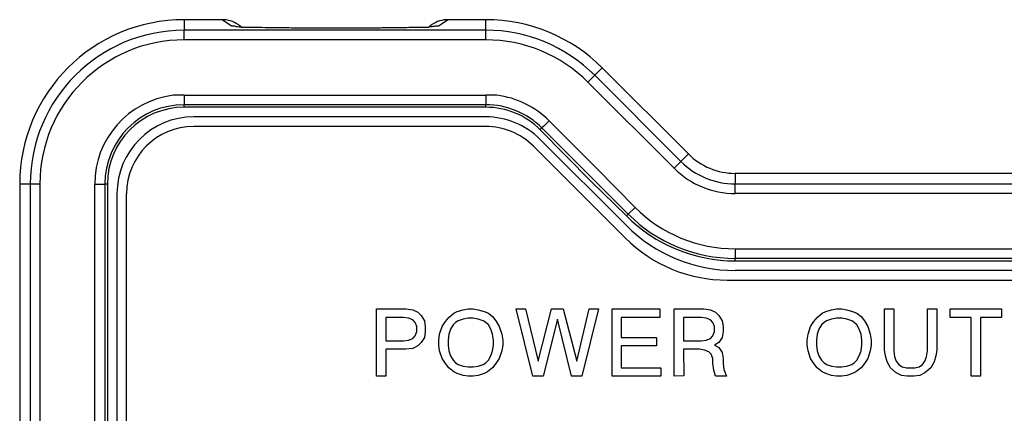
# Model space of a CAD drawing. Header units: millimetres. Extents: x -316 to -124, y 76 to 166.
# Tile 3 of 8: x -316 to -264, y 146 to 166. Entities that reach past the tile are written whole.
import ezdxf

# ---------------------------------------------------------------- set-up
doc = ezdxf.new("R2010")
doc.units = ezdxf.units.MM

# ---------------------------------------------------------------- blocks, each defined once
blk = doc.blocks.new('Isolierplatte__23', base_point=(-265.7, 151.221))
at = {"color": 7, "linetype": 'Continuous'}
blk.add_line((-265.7, 151.221), (-264.494, 151.221), dxfattribs=at)
blk = doc.blocks.new('Rueckplatte__34', base_point=(-310.5, 84.221))
at = {"color": 7, "linetype": 'Continuous'}
for p, q in [((-291.317, 161.221), (-306.5, 161.221)), ((-284.003, 155.564), (-288.488, 160.049)), ((-310.5, 157.221), (-310.5, 142.538)), ((-226.652, 153.221), (-278.346, 153.221))]:
    blk.add_line(p, q, dxfattribs=at)
for centre, radius, start, end in [((-306.5, 157.221), 4, 90, 180), ((-291.317, 157.221), 4, 45, 90), ((-278.346, 161.221), 8, 225, 270)]:
    blk.add_arc(centre, radius, start, end, dxfattribs=at)
blk = doc.blocks.new('Frontplatte__35', base_point=(-310.5, 84.221))
at = {"color": 7, "linetype": 'Continuous'}
for p, q in [((-291.317, 161.221), (-306.5, 161.221)), ((-284.003, 155.564), (-288.488, 160.049)), ((-310.5, 157.221), (-310.5, 142.538)), ((-226.652, 153.221), (-278.346, 153.221))]:
    blk.add_line(p, q, dxfattribs=at)
for centre, radius, start, end in [((-306.5, 157.221), 4, 90, 180), ((-291.317, 157.221), 4, 45, 90), ((-278.346, 161.221), 8, 225, 270)]:
    blk.add_arc(centre, radius, start, end, dxfattribs=at)
blk = doc.blocks.new('Verbindungsteil-L5_0007877-schwarz__36', base_point=(-315.559, 75.721))
at = {"color": 7, "linetype": 'Continuous'}
for p, q in [((-305.032, 166.279), (-307, 166.279)), ((-291.314, 166.279), (-293.281, 166.28)), ((-280.777, 159.287), (-285.262, 163.773)), ((-161.657, 158.279), (-278.343, 158.279)), ((-315.559, 157.721), (-315.559, 142.534))]:
    blk.add_line(p, q, dxfattribs=at)
at = {"color": 1, "linetype": 'Continuous'}
for p, q in [((-288.303, 160.731), (-288.02, 161.014)), ((-288.02, 161.014), (-285.552, 158.546)), ((-311.658, 142.534), (-311.658, 157.721)), ((-311.658, 157.721), (-311.258, 157.721))]:
    blk.add_line(p, q, dxfattribs=at)
at = {"color": 7, "linetype": 'Continuous'}
for centre, radius, start, end in [((-307, 157.721), 8.559, 90, 180), ((-305.033, 164.777), 1.503, 56.3003, 89.976), ((-305.033, 164.777), 1.503, 48.2814, 56.3003), ((-293.28, 164.776), 1.504, 123.7181, 131.7601), ((-293.28, 164.776), 1.504, 90.0754, 123.7181), ((-291.314, 157.721), 8.559, 45, 90), ((-278.343, 161.721), 3.441, 225, 270)]:
    blk.add_arc(centre, radius, start, end, dxfattribs=at)
at = {"color": 1, "linetype": 'Continuous'}
for centre, start, end in [((-307, 157.721), 97.0777, 180), ((-291.314, 157.721), 45, 82.9223)]:
    blk.add_arc(centre, 4.658, start, end, dxfattribs=at)
at = {"color": 7, "linetype": 'Continuous'}
for points, knots in [([(-304.313, 165.928), (-304.305, 165.927), (-304.29, 165.925), (-304.234, 165.915), (-304.147, 165.916), (-304.07, 165.904), (-304.033, 165.898)], [0, 0, 0, 0, 0.023202, 0.0464039, 0.1691536, 0.2814773, 0.2814773, 0.2814773, 0.2814773]), ([(-294.001, 165.928), (-294.045, 165.923), (-294.138, 165.913), (-294.231, 165.903), (-294.281, 165.898)], [0, 0, 0, 0, 0.1300308, 0.2814906, 0.2814906, 0.2814906, 0.2814906]), ([(-304.033, 165.898), (-303.922, 165.898), (-303.737, 165.898), (-303.326, 165.889), (-302.811, 165.879), (-302.207, 165.87), (-301.495, 165.863), (-300.708, 165.858), (-299.869, 165.855), (-299.07, 165.854), (-298.317, 165.855), (-297.597, 165.858), (-297.056, 165.861), (-296.416, 165.867), (-295.699, 165.875), (-295.024, 165.888), (-294.577, 165.898), (-294.392, 165.898), (-294.281, 165.898)], [0, 0, 0, 0, 0.331519, 0.556512, 1.234097, 1.875935, 2.369377, 3.370558, 4.236043, 4.885636, 5.768865, 6.495324, 7.044012, 7.393921, 8.413773, 9.196248, 9.419746, 9.752262, 9.752262, 9.752262, 9.752262])]:
    blk.add_open_spline(points, degree=3, knots=knots, dxfattribs=at)
blk = doc.blocks.new('Verbindungsteil__37', base_point=(-315.559, 75.721))
at = {"color": 7, "linetype": 'Continuous'}
for p, q in [((-305.032, 166.279), (-307, 166.279)), ((-291.314, 166.279), (-293.281, 166.28)), ((-280.777, 159.287), (-285.262, 163.773)), ((-161.657, 158.279), (-278.343, 158.279)), ((-315.559, 157.721), (-315.559, 142.534))]:
    blk.add_line(p, q, dxfattribs=at)
at = {"color": 1, "linetype": 'Continuous'}
for p, q in [((-288.303, 160.731), (-288.02, 161.014)), ((-288.02, 161.014), (-285.552, 158.546)), ((-311.658, 142.534), (-311.658, 157.721)), ((-311.658, 157.721), (-311.258, 157.721))]:
    blk.add_line(p, q, dxfattribs=at)
at = {"color": 7, "linetype": 'Continuous'}
for centre, radius, start, end in [((-307, 157.721), 8.559, 90, 180), ((-305.033, 164.777), 1.503, 56.3003, 89.976), ((-305.033, 164.777), 1.503, 48.2814, 56.3003), ((-293.28, 164.776), 1.504, 123.7181, 131.7601), ((-293.28, 164.776), 1.504, 90.0754, 123.7181), ((-291.314, 157.721), 8.559, 45, 90), ((-278.343, 161.721), 3.441, 225, 270)]:
    blk.add_arc(centre, radius, start, end, dxfattribs=at)
at = {"color": 1, "linetype": 'Continuous'}
for centre, start, end in [((-307, 157.721), 97.0777, 180), ((-291.314, 157.721), 45, 82.9223)]:
    blk.add_arc(centre, 4.658, start, end, dxfattribs=at)
at = {"color": 7, "linetype": 'Continuous'}
for points, knots in [([(-304.313, 165.928), (-304.305, 165.927), (-304.29, 165.925), (-304.234, 165.915), (-304.147, 165.916), (-304.07, 165.904), (-304.033, 165.898)], [0, 0, 0, 0, 0.023202, 0.0464039, 0.1691536, 0.2814773, 0.2814773, 0.2814773, 0.2814773]), ([(-294.001, 165.928), (-294.045, 165.923), (-294.138, 165.913), (-294.231, 165.903), (-294.281, 165.898)], [0, 0, 0, 0, 0.1300308, 0.2814906, 0.2814906, 0.2814906, 0.2814906]), ([(-304.033, 165.898), (-303.922, 165.898), (-303.737, 165.898), (-303.326, 165.889), (-302.811, 165.879), (-302.207, 165.87), (-301.495, 165.863), (-300.708, 165.858), (-299.869, 165.855), (-299.07, 165.854), (-298.317, 165.855), (-297.597, 165.858), (-297.056, 165.861), (-296.416, 165.867), (-295.699, 165.875), (-295.024, 165.888), (-294.577, 165.898), (-294.392, 165.898), (-294.281, 165.898)], [0, 0, 0, 0, 0.331519, 0.556512, 1.234097, 1.875935, 2.369377, 3.370558, 4.236043, 4.885636, 5.768865, 6.495324, 7.044012, 7.393921, 8.413773, 9.196248, 9.419746, 9.752262, 9.752262, 9.752262, 9.752262])]:
    blk.add_open_spline(points, degree=3, knots=knots, dxfattribs=at)
blk = doc.blocks.new('Gehaeuseschale-oben-L5_0007875-schwarz__38', base_point=(-304.002, 124.221))
at = {"color": 7, "linetype": 'Continuous'}
for p, q in [((-278.343, 153.721), (-275.25, 153.721)), ((-275.25, 153.721), (-271, 153.721)), ((-271, 153.721), (-266.75, 153.721)), ((-266.75, 153.721), (-262.5, 153.721))]:
    blk.add_line(p, q, dxfattribs=at)
blk = doc.blocks.new('Gehaeuseschale-oben__41', base_point=(-304.002, 124.221))
at = {"color": 7, "linetype": 'Continuous'}
for p, q in [((-278.343, 153.721), (-275.25, 153.721)), ((-275.25, 153.721), (-271, 153.721)), ((-271, 153.721), (-266.75, 153.721)), ((-266.75, 153.721), (-262.5, 153.721))]:
    blk.add_line(p, q, dxfattribs=at)
blk = doc.blocks.new('Verbindungsteil_1__42', base_point=(-315.559, 75.721))
at = {"color": 1, "linetype": 'Continuous'}
for p, q in [((-307, 166.279), (-307, 165.729)), ((-304.541, 165.946), (-305.032, 166.279)), ((-293.281, 166.28), (-293.773, 165.946)), ((-291.314, 165.729), (-291.314, 166.279)), ((-307, 165.229), (-307, 165.729)), ((-291.314, 165.729), (-307, 165.729)), ((-291.314, 165.229), (-291.314, 165.729)), ((-291.314, 165.229), (-307, 165.229)), ((-286.004, 163.03), (-285.651, 163.384)), ((-285.262, 163.773), (-285.651, 163.384)), ((-281.165, 158.898), (-285.651, 163.384)), ((-281.519, 158.545), (-286.004, 163.03)), ((-307, 162.352), (-307, 161.852)), ((-307, 162.352), (-291.314, 162.352)), ((-291.314, 162.352), (-291.314, 161.852)), ((-307, 161.721), (-307, 161.852)), ((-291.314, 161.852), (-307, 161.852)), ((-291.314, 161.721), (-291.314, 161.852)), ((-288.303, 160.731), (-288.02, 161.014)), ((-288.02, 161.014), (-285.552, 158.546)), ((-288.485, 160.549), (-288.393, 160.642)), ((-288.303, 160.731), (-288.393, 160.642)), ((-283.907, 156.156), (-288.393, 160.642)), ((-281.165, 158.898), (-280.777, 159.287)), ((-281.519, 158.545), (-281.165, 158.898)), ((-285.552, 158.546), (-283.554, 156.51)), ((-278.343, 158.279), (-278.343, 157.729)), ((-315.009, 157.721), (-315.559, 157.721)), ((-315.009, 157.721), (-315.009, 142.534)), ((-314.509, 157.721), (-315.009, 157.721)), ((-314.509, 157.721), (-314.509, 142.534)), ((-311.658, 142.534), (-311.658, 157.721)), ((-311.658, 157.721), (-311.258, 157.721)), ((-311.258, 157.721), (-311.131, 157.721)), ((-311.131, 157.721), (-311.131, 142.534)), ((-311, 157.721), (-311.131, 157.721)), ((-278.343, 157.229), (-278.343, 157.729)), ((-278.343, 157.729), (-161.657, 157.729)), ((-161.657, 157.229), (-278.343, 157.229)), ((-283.554, 156.51), (-283.907, 156.156)), ((-284, 156.064), (-283.907, 156.156)), ((-278.343, 154.352), (-278.343, 153.852)), ((-278.343, 154.352), (-161.657, 154.352)), ((-278.343, 153.721), (-278.343, 153.852)), ((-161.657, 153.852), (-278.343, 153.852))]:
    blk.add_line(p, q, dxfattribs=at)
at = {"color": 7, "linetype": 'Continuous'}
for p, q in [((-305.032, 166.279), (-307, 166.279)), ((-291.314, 166.279), (-293.281, 166.28)), ((-280.777, 159.287), (-285.262, 163.773)), ((-291.314, 161.721), (-307, 161.721)), ((-285.834, 157.863), (-288.485, 160.549)), ((-161.657, 158.279), (-278.343, 158.279)), ((-284, 156.064), (-285.834, 157.863)), ((-315.559, 157.721), (-315.559, 142.534)), ((-311, 157.721), (-311, 142.534)), ((-278.343, 153.721), (-275.25, 153.721)), ((-275.25, 153.721), (-271, 153.721)), ((-271, 153.721), (-266.75, 153.721)), ((-266.75, 153.721), (-262.5, 153.721))]:
    blk.add_line(p, q, dxfattribs=at)
for centre, radius, start, end in [((-307, 157.721), 8.559, 90, 180), ((-305.033, 164.777), 1.503, 56.3003, 89.976), ((-305.033, 164.777), 1.503, 48.2814, 56.3003), ((-293.28, 164.776), 1.504, 123.7181, 131.7601), ((-293.28, 164.776), 1.504, 90.0754, 123.7181), ((-291.314, 157.721), 8.559, 45, 90), ((-307, 157.721), 8.009, 90, 180), ((-291.314, 157.721), 8.009, 45, 90), ((-307, 157.721), 4.131, 90, 180), ((-291.314, 157.721), 4.131, 45, 90), ((-307, 157.721), 4, 90, 180), ((-291.314, 157.721), 4, 45, 90), ((-278.343, 161.721), 3.441, 225, 270), ((-278.343, 161.721), 3.991, 225, 270), ((-278.343, 161.721), 8, 225, 270), ((-278.343, 161.721), 7.869, 225, 270)]:
    blk.add_arc(centre, radius, start, end, dxfattribs=at)
at = {"color": 1, "linetype": 'Continuous'}
for centre, radius, start, end in [((-304.541, 164.446), 1.5, 81.2468, 90), ((-293.773, 164.446), 1.5, 90, 98.767), ((-307, 157.721), 7.509, 90, 180), ((-291.314, 157.721), 7.509, 45, 90), ((-307, 157.721), 4.658, 97.0777, 180), ((-307.217, 157.712), 4.644, 87.322, 94.4074), ((-291.097, 157.712), 4.644, 85.5926, 92.678), ((-291.314, 157.721), 4.658, 45, 82.9223), ((-278.343, 161.721), 4.491, 225, 270), ((-278.343, 161.721), 7.369, 225, 270)]:
    blk.add_arc(centre, radius, start, end, dxfattribs=at)
at = {"color": 7, "linetype": 'Continuous'}
for points, knots in [([(-304.313, 165.928), (-304.305, 165.927), (-304.29, 165.925), (-304.234, 165.915), (-304.147, 165.916), (-304.07, 165.904), (-304.033, 165.898)], [0, 0, 0, 0, 0.023202, 0.0464039, 0.1691536, 0.2814773, 0.2814773, 0.2814773, 0.2814773]), ([(-294.001, 165.928), (-294.045, 165.923), (-294.138, 165.913), (-294.231, 165.903), (-294.281, 165.898)], [0, 0, 0, 0, 0.1300308, 0.2814906, 0.2814906, 0.2814906, 0.2814906]), ([(-304.033, 165.898), (-303.922, 165.898), (-303.737, 165.898), (-303.326, 165.889), (-302.811, 165.879), (-302.207, 165.87), (-301.495, 165.863), (-300.708, 165.858), (-299.869, 165.855), (-299.07, 165.854), (-298.317, 165.855), (-297.597, 165.858), (-297.056, 165.861), (-296.416, 165.867), (-295.699, 165.875), (-295.024, 165.888), (-294.577, 165.898), (-294.392, 165.898), (-294.281, 165.898)], [0, 0, 0, 0, 0.331519, 0.556512, 1.234097, 1.875935, 2.369377, 3.370558, 4.236043, 4.885636, 5.768865, 6.495324, 7.044012, 7.393921, 8.413773, 9.196248, 9.419746, 9.752262, 9.752262, 9.752262, 9.752262])]:
    blk.add_open_spline(points, degree=3, knots=knots, dxfattribs=at)
blk = doc.blocks.new('Verbindungsteil-L5_0007877-schwarz_1__43', base_point=(-315.559, 75.721))
at = {"color": 1, "linetype": 'Continuous'}
for p, q in [((-307, 166.279), (-307, 165.729)), ((-304.541, 165.946), (-305.032, 166.279)), ((-293.281, 166.28), (-293.773, 165.946)), ((-291.314, 165.729), (-291.314, 166.279)), ((-307, 165.229), (-307, 165.729)), ((-291.314, 165.729), (-307, 165.729)), ((-291.314, 165.229), (-291.314, 165.729)), ((-291.314, 165.229), (-307, 165.229)), ((-286.004, 163.03), (-285.651, 163.384)), ((-285.262, 163.773), (-285.651, 163.384)), ((-281.165, 158.898), (-285.651, 163.384)), ((-281.519, 158.545), (-286.004, 163.03)), ((-307, 162.352), (-307, 161.852)), ((-307, 162.352), (-291.314, 162.352)), ((-291.314, 162.352), (-291.314, 161.852)), ((-307, 161.721), (-307, 161.852)), ((-291.314, 161.852), (-307, 161.852)), ((-291.314, 161.721), (-291.314, 161.852)), ((-288.303, 160.731), (-288.02, 161.014)), ((-288.02, 161.014), (-285.552, 158.546)), ((-288.485, 160.549), (-288.393, 160.642)), ((-288.303, 160.731), (-288.393, 160.642)), ((-283.907, 156.156), (-288.393, 160.642)), ((-281.165, 158.898), (-280.777, 159.287)), ((-281.519, 158.545), (-281.165, 158.898)), ((-285.552, 158.546), (-283.554, 156.51)), ((-278.343, 158.279), (-278.343, 157.729)), ((-315.009, 157.721), (-315.559, 157.721)), ((-315.009, 157.721), (-315.009, 142.534)), ((-314.509, 157.721), (-315.009, 157.721)), ((-314.509, 157.721), (-314.509, 142.534)), ((-311.658, 142.534), (-311.658, 157.721)), ((-311.658, 157.721), (-311.258, 157.721)), ((-311.258, 157.721), (-311.131, 157.721)), ((-311.131, 157.721), (-311.131, 142.534)), ((-311, 157.721), (-311.131, 157.721)), ((-278.343, 157.229), (-278.343, 157.729)), ((-278.343, 157.729), (-161.657, 157.729)), ((-161.657, 157.229), (-278.343, 157.229)), ((-283.554, 156.51), (-283.907, 156.156)), ((-284, 156.064), (-283.907, 156.156)), ((-278.343, 154.352), (-278.343, 153.852)), ((-278.343, 154.352), (-161.657, 154.352)), ((-278.343, 153.721), (-278.343, 153.852)), ((-161.657, 153.852), (-278.343, 153.852))]:
    blk.add_line(p, q, dxfattribs=at)
at = {"color": 7, "linetype": 'Continuous'}
for p, q in [((-305.032, 166.279), (-307, 166.279)), ((-291.314, 166.279), (-293.281, 166.28)), ((-280.777, 159.287), (-285.262, 163.773)), ((-291.314, 161.721), (-307, 161.721)), ((-285.834, 157.863), (-288.485, 160.549)), ((-161.657, 158.279), (-278.343, 158.279)), ((-284, 156.064), (-285.834, 157.863)), ((-315.559, 157.721), (-315.559, 142.534)), ((-311, 157.721), (-311, 142.534)), ((-278.343, 153.721), (-275.25, 153.721)), ((-275.25, 153.721), (-271, 153.721)), ((-271, 153.721), (-266.75, 153.721)), ((-266.75, 153.721), (-262.5, 153.721))]:
    blk.add_line(p, q, dxfattribs=at)
for centre, radius, start, end in [((-307, 157.721), 8.559, 90, 180), ((-305.033, 164.777), 1.503, 56.3003, 89.976), ((-305.033, 164.777), 1.503, 48.2814, 56.3003), ((-293.28, 164.776), 1.504, 123.7181, 131.7601), ((-293.28, 164.776), 1.504, 90.0754, 123.7181), ((-291.314, 157.721), 8.559, 45, 90), ((-307, 157.721), 8.009, 90, 180), ((-291.314, 157.721), 8.009, 45, 90), ((-307, 157.721), 4.131, 90, 180), ((-291.314, 157.721), 4.131, 45, 90), ((-307, 157.721), 4, 90, 180), ((-291.314, 157.721), 4, 45, 90), ((-278.343, 161.721), 3.441, 225, 270), ((-278.343, 161.721), 3.991, 225, 270), ((-278.343, 161.721), 8, 225, 270), ((-278.343, 161.721), 7.869, 225, 270)]:
    blk.add_arc(centre, radius, start, end, dxfattribs=at)
at = {"color": 1, "linetype": 'Continuous'}
for centre, radius, start, end in [((-304.541, 164.446), 1.5, 81.2468, 90), ((-293.773, 164.446), 1.5, 90, 98.767), ((-307, 157.721), 7.509, 90, 180), ((-291.314, 157.721), 7.509, 45, 90), ((-307, 157.721), 4.658, 97.0777, 180), ((-307.217, 157.712), 4.644, 87.322, 94.4074), ((-291.097, 157.712), 4.644, 85.5926, 92.678), ((-291.314, 157.721), 4.658, 45, 82.9223), ((-278.343, 161.721), 4.491, 225, 270), ((-278.343, 161.721), 7.369, 225, 270)]:
    blk.add_arc(centre, radius, start, end, dxfattribs=at)
at = {"color": 7, "linetype": 'Continuous'}
for points, knots in [([(-304.313, 165.928), (-304.305, 165.927), (-304.29, 165.925), (-304.234, 165.915), (-304.147, 165.916), (-304.07, 165.904), (-304.033, 165.898)], [0, 0, 0, 0, 0.023202, 0.0464039, 0.1691536, 0.2814773, 0.2814773, 0.2814773, 0.2814773]), ([(-294.001, 165.928), (-294.045, 165.923), (-294.138, 165.913), (-294.231, 165.903), (-294.281, 165.898)], [0, 0, 0, 0, 0.1300308, 0.2814906, 0.2814906, 0.2814906, 0.2814906]), ([(-304.033, 165.898), (-303.922, 165.898), (-303.737, 165.898), (-303.326, 165.889), (-302.811, 165.879), (-302.207, 165.87), (-301.495, 165.863), (-300.708, 165.858), (-299.869, 165.855), (-299.07, 165.854), (-298.317, 165.855), (-297.597, 165.858), (-297.056, 165.861), (-296.416, 165.867), (-295.699, 165.875), (-295.024, 165.888), (-294.577, 165.898), (-294.392, 165.898), (-294.281, 165.898)], [0, 0, 0, 0, 0.331519, 0.556512, 1.234097, 1.875935, 2.369377, 3.370558, 4.236043, 4.885636, 5.768865, 6.495324, 7.044012, 7.393921, 8.413773, 9.196248, 9.419746, 9.752262, 9.752262, 9.752262, 9.752262])]:
    blk.add_open_spline(points, degree=3, knots=knots, dxfattribs=at)
blk = doc.blocks.new('Typenschild-S60-PSU-Kopie-L5_0007851-schwarz__44', base_point=(-310, 84.721))
at = {"color": 7, "linetype": 'Continuous'}
for p, q in [((-291.317, 160.721), (-306.5, 160.721)), ((-284.064, 154.917), (-288.842, 159.696)), ((-310, 142.807), (-310, 157.221)), ((-278.761, 152.721), (-227.089, 152.721))]:
    blk.add_line(p, q, dxfattribs=at)
for centre, radius, start, end in [((-306.5, 157.221), 3.5, 90, 180), ((-291.317, 157.221), 3.5, 45, 90), ((-278.761, 160.221), 7.5, 225, 270)]:
    blk.add_arc(centre, radius, start, end, dxfattribs=at)
blk = doc.blocks.new('Typenschild-S60-PSU__45', base_point=(-310, 84.721))
at = {"color": 7, "linetype": 'Continuous'}
for p, q in [((-291.317, 160.721), (-306.5, 160.721)), ((-284.064, 154.917), (-288.842, 159.696)), ((-310, 142.807), (-310, 157.221)), ((-278.761, 152.721), (-227.089, 152.721))]:
    blk.add_line(p, q, dxfattribs=at)
for centre, radius, start, end in [((-306.5, 157.221), 3.5, 90, 180), ((-291.317, 157.221), 3.5, 45, 90), ((-278.761, 160.221), 7.5, 225, 270)]:
    blk.add_arc(centre, radius, start, end, dxfattribs=at)
blk = doc.blocks.new('Frontschild__46', base_point=(-310, 84.721))
at = {"color": 7, "linetype": 'Continuous'}
for p, q in [((-291.317, 160.721), (-306.5, 160.721)), ((-284.064, 154.917), (-288.842, 159.696)), ((-310, 142.807), (-310, 157.221)), ((-278.761, 152.721), (-227.089, 152.721)), ((-297, 147.721), (-297, 151.221)), ((-297, 151.221), (-295.469, 151.221)), ((-295.469, 151.221), (-295.119, 151.177)), ((-295.119, 151.177), (-294.856, 151.046)), ((-292.975, 151.002), (-292.8, 151.089)), ((-292.8, 151.089), (-292.494, 151.177)), ((-292.494, 151.177), (-292.231, 151.221)), ((-292.231, 151.221), (-291.969, 151.221)), ((-291.969, 151.221), (-291.706, 151.177)), ((-291.706, 151.177), (-291.4, 151.089)), ((-291.4, 151.089), (-291.181, 151.002)), ((-289.738, 151.221), (-289.256, 151.221)), ((-288.863, 147.721), (-289.738, 151.221)), ((-289.256, 151.221), (-288.6, 148.508)), ((-288.6, 148.508), (-287.9, 151.221)), ((-287.9, 151.221), (-287.288, 151.221)), ((-287.288, 151.221), (-286.588, 148.508)), ((-286.588, 148.508), (-285.931, 151.221)), ((-285.45, 151.221), (-286.325, 147.721)), ((-285.931, 151.221), (-285.45, 151.221)), ((-284.75, 151.221), (-282.256, 151.221)), ((-284.75, 147.721), (-284.75, 151.221)), ((-282.256, 151.221), (-282.256, 150.783)), ((-281.513, 151.221), (-279.981, 151.221)), ((-281.513, 147.721), (-281.513, 151.221)), ((-279.981, 151.221), (-279.631, 151.177)), ((-279.631, 151.177), (-279.369, 151.046)), ((-273.813, 151.002), (-273.638, 151.089)), ((-273.638, 151.089), (-273.331, 151.177)), ((-273.331, 151.177), (-273.069, 151.221)), ((-273.069, 151.221), (-272.806, 151.221)), ((-272.806, 151.221), (-272.544, 151.177)), ((-272.544, 151.177), (-272.238, 151.089)), ((-272.238, 151.089), (-272.019, 151.002)), ((-270.575, 149.077), (-270.575, 151.221)), ((-270.575, 151.221), (-270.094, 151.221)), ((-270.094, 151.221), (-270.094, 149.033)), ((-268.344, 149.033), (-268.344, 151.221)), ((-268.344, 151.221), (-267.863, 151.221)), ((-267.863, 151.221), (-267.863, 149.077)), ((-267.163, 150.783), (-267.163, 151.221)), ((-267.163, 151.221), (-265.7, 151.221)), ((-265.7, 151.221), (-264.494, 151.221)), ((-264.494, 151.221), (-264.494, 150.783)), ((-296.519, 150.783), (-296.519, 149.558)), ((-295.6, 150.783), (-296.519, 150.783)), ((-295.338, 150.739), (-295.6, 150.783)), ((-295.119, 150.652), (-295.338, 150.739)), ((-294.988, 150.521), (-295.119, 150.652)), ((-294.856, 151.046), (-294.681, 150.871)), ((-294.681, 150.871), (-294.506, 150.608)), ((-294.506, 150.608), (-294.463, 150.302)), ((-293.588, 150.302), (-293.413, 150.564)), ((-293.413, 150.564), (-293.238, 150.783)), ((-293.238, 150.783), (-292.975, 151.002)), ((-292.756, 150.608), (-292.888, 150.521)), ((-292.494, 150.696), (-292.756, 150.608)), ((-292.231, 150.739), (-292.494, 150.696)), ((-291.969, 150.739), (-292.231, 150.739)), ((-291.706, 150.696), (-291.969, 150.739)), ((-291.444, 150.608), (-291.706, 150.696)), ((-291.313, 150.521), (-291.444, 150.608)), ((-291.181, 151.002), (-290.963, 150.827)), ((-290.963, 150.827), (-290.788, 150.608)), ((-290.788, 150.608), (-290.613, 150.302)), ((-287.594, 150.696), (-288.338, 147.721)), ((-286.85, 147.721), (-287.594, 150.696)), ((-284.269, 150.783), (-284.269, 149.733)), ((-282.256, 150.783), (-284.269, 150.783)), ((-281.031, 150.783), (-281.031, 149.558)), ((-280.113, 150.783), (-281.031, 150.783)), ((-279.85, 150.739), (-280.113, 150.783)), ((-279.631, 150.652), (-279.85, 150.739)), ((-279.5, 150.521), (-279.631, 150.652)), ((-279.369, 151.046), (-279.194, 150.871)), ((-279.194, 150.871), (-279.019, 150.608)), ((-279.019, 150.608), (-278.975, 150.302)), ((-274.425, 150.302), (-274.25, 150.564)), ((-274.25, 150.564), (-274.075, 150.783)), ((-274.075, 150.783), (-273.813, 151.002)), ((-273.594, 150.608), (-273.725, 150.521)), ((-273.331, 150.696), (-273.594, 150.608)), ((-273.069, 150.739), (-273.331, 150.696)), ((-272.806, 150.739), (-273.069, 150.739)), ((-272.544, 150.696), (-272.806, 150.739)), ((-272.281, 150.608), (-272.544, 150.696)), ((-272.15, 150.521), (-272.281, 150.608)), ((-272.019, 151.002), (-271.8, 150.827)), ((-271.8, 150.827), (-271.625, 150.608)), ((-271.625, 150.608), (-271.45, 150.302)), ((-266.069, 150.783), (-267.163, 150.783)), ((-266.069, 147.721), (-266.069, 150.783)), ((-265.588, 150.783), (-265.588, 147.721)), ((-264.494, 150.783), (-265.588, 150.783)), ((-294.9, 150.302), (-294.988, 150.521)), ((-294.9, 150.039), (-294.9, 150.302)), ((-294.463, 150.302), (-294.463, 150.039)), ((-293.719, 149.908), (-293.588, 150.302)), ((-293.15, 150.171), (-293.238, 149.908)), ((-293.019, 150.389), (-293.15, 150.171)), ((-292.888, 150.521), (-293.019, 150.389)), ((-291.181, 150.389), (-291.313, 150.521)), ((-291.05, 150.171), (-291.181, 150.389)), ((-290.963, 149.908), (-291.05, 150.171)), ((-290.613, 150.302), (-290.481, 149.908)), ((-279.413, 150.302), (-279.5, 150.521)), ((-279.413, 150.039), (-279.413, 150.302)), ((-278.975, 150.302), (-278.975, 150.039)), ((-274.556, 149.908), (-274.425, 150.302)), ((-273.988, 150.171), (-274.075, 149.908)), ((-273.856, 150.389), (-273.988, 150.171)), ((-273.725, 150.521), (-273.856, 150.389)), ((-272.019, 150.389), (-272.15, 150.521)), ((-271.888, 150.171), (-272.019, 150.389)), ((-271.8, 149.908), (-271.888, 150.171)), ((-271.45, 150.302), (-271.319, 149.908)), ((-296.519, 149.558), (-295.6, 149.558)), ((-295.6, 149.558), (-295.338, 149.602)), ((-295.338, 149.602), (-295.119, 149.689)), ((-295.119, 149.689), (-294.988, 149.821)), ((-294.988, 149.821), (-294.9, 150.039)), ((-294.506, 149.733), (-294.681, 149.471)), ((-294.463, 150.039), (-294.506, 149.733)), ((-293.763, 149.602), (-293.719, 149.908)), ((-293.763, 149.339), (-293.763, 149.602)), ((-293.238, 149.908), (-293.281, 149.602)), ((-293.281, 149.602), (-293.281, 149.339)), ((-290.919, 149.602), (-290.963, 149.908)), ((-290.919, 149.339), (-290.919, 149.602)), ((-290.481, 149.908), (-290.438, 149.602)), ((-290.438, 149.602), (-290.438, 149.339)), ((-284.269, 149.733), (-282.431, 149.733)), ((-282.431, 149.733), (-282.431, 149.296)), ((-281.031, 149.558), (-280.113, 149.558)), ((-280.113, 149.558), (-279.85, 149.602)), ((-279.85, 149.602), (-279.631, 149.689)), ((-279.631, 149.689), (-279.5, 149.821)), ((-279.5, 149.821), (-279.413, 150.039)), ((-279.019, 149.733), (-279.194, 149.471)), ((-278.975, 150.039), (-279.019, 149.733)), ((-274.6, 149.602), (-274.556, 149.908)), ((-274.6, 149.339), (-274.6, 149.602)), ((-274.075, 149.908), (-274.119, 149.602)), ((-274.119, 149.602), (-274.119, 149.339)), ((-271.756, 149.602), (-271.8, 149.908)), ((-271.756, 149.339), (-271.756, 149.602)), ((-271.319, 149.908), (-271.275, 149.602)), ((-271.275, 149.602), (-271.275, 149.339)), ((-295.469, 149.121), (-296.519, 149.121)), ((-296.519, 149.121), (-296.519, 147.721)), ((-295.119, 149.164), (-295.469, 149.121)), ((-294.856, 149.296), (-295.119, 149.164)), ((-294.681, 149.471), (-294.856, 149.296)), ((-293.719, 149.033), (-293.763, 149.339)), ((-293.588, 148.639), (-293.719, 149.033)), ((-293.281, 149.339), (-293.238, 149.033)), ((-293.238, 149.033), (-293.15, 148.771)), ((-291.05, 148.771), (-290.963, 149.033)), ((-290.963, 149.033), (-290.919, 149.339)), ((-290.481, 149.033), (-290.613, 148.639)), ((-290.438, 149.339), (-290.481, 149.033)), ((-284.269, 149.296), (-284.269, 148.158)), ((-282.431, 149.296), (-284.269, 149.296)), ((-281.031, 149.121), (-281.011, 147.742)), ((-280.2, 149.121), (-281.031, 149.121)), ((-279.938, 149.077), (-280.2, 149.121)), ((-279.719, 148.989), (-279.938, 149.077)), ((-279.194, 149.471), (-279.413, 149.339)), ((-279.413, 149.339), (-279.194, 149.208)), ((-279.194, 149.208), (-279.019, 148.946)), ((-274.556, 149.033), (-274.6, 149.339)), ((-274.425, 148.639), (-274.556, 149.033)), ((-274.119, 149.339), (-274.075, 149.033)), ((-274.075, 149.033), (-273.988, 148.771)), ((-271.888, 148.771), (-271.8, 149.033)), ((-271.8, 149.033), (-271.756, 149.339)), ((-271.319, 149.033), (-271.45, 148.639)), ((-271.275, 149.339), (-271.319, 149.033)), ((-270.531, 148.771), (-270.575, 149.077)), ((-270.094, 149.033), (-270.05, 148.727)), ((-268.388, 148.727), (-268.344, 149.033)), ((-267.863, 149.077), (-267.906, 148.771)), ((-293.413, 148.377), (-293.588, 148.639)), ((-293.15, 148.771), (-293.019, 148.552)), ((-293.019, 148.552), (-292.888, 148.421)), ((-291.313, 148.421), (-291.181, 148.552)), ((-291.181, 148.552), (-291.05, 148.771)), ((-290.613, 148.639), (-290.788, 148.377)), ((-279.588, 148.858), (-279.719, 148.989)), ((-279.5, 148.639), (-279.588, 148.858)), ((-279.5, 148.377), (-279.5, 148.639)), ((-279.019, 148.946), (-278.975, 148.639)), ((-278.975, 148.639), (-278.975, 148.377)), ((-274.25, 148.377), (-274.425, 148.639)), ((-273.988, 148.771), (-273.856, 148.552)), ((-273.856, 148.552), (-273.725, 148.421)), ((-272.15, 148.421), (-272.019, 148.552)), ((-272.019, 148.552), (-271.888, 148.771)), ((-271.45, 148.639), (-271.625, 148.377)), ((-270.444, 148.464), (-270.531, 148.771)), ((-270.05, 148.727), (-269.963, 148.508)), ((-268.475, 148.508), (-268.388, 148.727)), ((-267.906, 148.771), (-267.994, 148.464)), ((-293.238, 148.158), (-293.413, 148.377)), ((-292.975, 147.939), (-293.238, 148.158)), ((-292.888, 148.421), (-292.756, 148.333)), ((-292.756, 148.333), (-292.494, 148.246)), ((-292.494, 148.246), (-292.231, 148.202)), ((-292.231, 148.202), (-291.969, 148.202)), ((-291.969, 148.202), (-291.706, 148.246)), ((-291.706, 148.246), (-291.444, 148.333)), ((-291.444, 148.333), (-291.313, 148.421)), ((-290.963, 148.158), (-291.225, 147.939)), ((-290.788, 148.377), (-290.963, 148.158)), ((-284.269, 148.158), (-282.213, 148.158)), ((-282.213, 148.158), (-282.213, 147.721)), ((-279.456, 148.027), (-279.5, 148.377)), ((-279.369, 147.721), (-279.456, 148.027)), ((-278.975, 148.377), (-278.931, 148.071)), ((-278.931, 148.071), (-278.8, 147.721)), ((-274.075, 148.158), (-274.25, 148.377)), ((-273.813, 147.939), (-274.075, 148.158)), ((-273.725, 148.421), (-273.594, 148.333)), ((-273.594, 148.333), (-273.331, 148.246)), ((-273.331, 148.246), (-273.069, 148.202)), ((-273.069, 148.202), (-272.806, 148.202)), ((-272.806, 148.202), (-272.544, 148.246)), ((-272.544, 148.246), (-272.281, 148.333)), ((-272.281, 148.333), (-272.15, 148.421)), ((-271.8, 148.158), (-272.063, 147.939)), ((-271.625, 148.377), (-271.8, 148.158)), ((-270.269, 148.158), (-270.444, 148.464)), ((-269.963, 147.896), (-270.269, 148.158)), ((-269.963, 148.508), (-269.831, 148.333)), ((-269.831, 148.333), (-269.656, 148.202)), ((-269.656, 148.202), (-269.438, 148.158)), ((-269.438, 148.158), (-269, 148.158)), ((-269, 148.158), (-268.781, 148.202)), ((-268.781, 148.202), (-268.606, 148.333)), ((-268.606, 148.333), (-268.475, 148.508)), ((-268.169, 148.158), (-268.475, 147.896)), ((-267.994, 148.464), (-268.169, 148.158)), ((-296.519, 147.721), (-297, 147.721)), ((-292.8, 147.852), (-292.975, 147.939)), ((-292.494, 147.764), (-292.8, 147.852)), ((-292.231, 147.721), (-292.494, 147.764)), ((-291.969, 147.721), (-292.231, 147.721)), ((-291.706, 147.764), (-291.969, 147.721)), ((-291.4, 147.852), (-291.706, 147.764)), ((-291.225, 147.939), (-291.4, 147.852)), ((-288.338, 147.721), (-288.863, 147.721)), ((-286.325, 147.721), (-286.85, 147.721)), ((-282.213, 147.721), (-284.75, 147.721)), ((-281.011, 147.742), (-281.513, 147.721)), ((-278.8, 147.721), (-279.369, 147.721)), ((-273.638, 147.852), (-273.813, 147.939)), ((-273.331, 147.764), (-273.638, 147.852)), ((-273.069, 147.721), (-273.331, 147.764)), ((-272.806, 147.721), (-273.069, 147.721)), ((-272.544, 147.764), (-272.806, 147.721)), ((-272.238, 147.852), (-272.544, 147.764)), ((-272.063, 147.939), (-272.238, 147.852)), ((-269.7, 147.764), (-269.963, 147.896)), ((-269.394, 147.721), (-269.7, 147.764)), ((-269.044, 147.721), (-269.394, 147.721)), ((-268.738, 147.764), (-269.044, 147.721)), ((-268.475, 147.896), (-268.738, 147.764)), ((-265.588, 147.721), (-266.069, 147.721))]:
    blk.add_line(p, q, dxfattribs=at)
for centre, radius, start, end in [((-306.5, 157.221), 3.5, 90, 180), ((-291.317, 157.221), 3.5, 45, 90), ((-278.761, 160.221), 7.5, 225, 270)]:
    blk.add_arc(centre, radius, start, end, dxfattribs=at)
blk = doc.blocks.new('Frontschild-Kopie-L5_0007850-schwarz__47', base_point=(-310, 84.721))
at = {"color": 7, "linetype": 'Continuous'}
for p, q in [((-291.317, 160.721), (-306.5, 160.721)), ((-284.064, 154.917), (-288.842, 159.696)), ((-310, 142.807), (-310, 157.221)), ((-278.761, 152.721), (-227.089, 152.721)), ((-297, 147.721), (-297, 151.221)), ((-297, 151.221), (-295.469, 151.221)), ((-295.469, 151.221), (-295.119, 151.177)), ((-295.119, 151.177), (-294.856, 151.046)), ((-292.975, 151.002), (-292.8, 151.089)), ((-292.8, 151.089), (-292.494, 151.177)), ((-292.494, 151.177), (-292.231, 151.221)), ((-292.231, 151.221), (-291.969, 151.221)), ((-291.969, 151.221), (-291.706, 151.177)), ((-291.706, 151.177), (-291.4, 151.089)), ((-291.4, 151.089), (-291.181, 151.002)), ((-289.738, 151.221), (-289.256, 151.221)), ((-288.863, 147.721), (-289.738, 151.221)), ((-289.256, 151.221), (-288.6, 148.508)), ((-288.6, 148.508), (-287.9, 151.221)), ((-287.9, 151.221), (-287.288, 151.221)), ((-287.288, 151.221), (-286.588, 148.508)), ((-286.588, 148.508), (-285.931, 151.221)), ((-285.45, 151.221), (-286.325, 147.721)), ((-285.931, 151.221), (-285.45, 151.221)), ((-284.75, 151.221), (-282.256, 151.221)), ((-284.75, 147.721), (-284.75, 151.221)), ((-282.256, 151.221), (-282.256, 150.783)), ((-281.513, 151.221), (-279.981, 151.221)), ((-281.513, 147.721), (-281.513, 151.221)), ((-279.981, 151.221), (-279.631, 151.177)), ((-279.631, 151.177), (-279.369, 151.046)), ((-273.813, 151.002), (-273.638, 151.089)), ((-273.638, 151.089), (-273.331, 151.177)), ((-273.331, 151.177), (-273.069, 151.221)), ((-273.069, 151.221), (-272.806, 151.221)), ((-272.806, 151.221), (-272.544, 151.177)), ((-272.544, 151.177), (-272.238, 151.089)), ((-272.238, 151.089), (-272.019, 151.002)), ((-270.575, 149.077), (-270.575, 151.221)), ((-270.575, 151.221), (-270.094, 151.221)), ((-270.094, 151.221), (-270.094, 149.033)), ((-268.344, 149.033), (-268.344, 151.221)), ((-268.344, 151.221), (-267.863, 151.221)), ((-267.863, 151.221), (-267.863, 149.077)), ((-267.163, 150.783), (-267.163, 151.221)), ((-267.163, 151.221), (-265.7, 151.221)), ((-265.7, 151.221), (-264.494, 151.221)), ((-264.494, 151.221), (-264.494, 150.783)), ((-296.519, 150.783), (-296.519, 149.558)), ((-295.6, 150.783), (-296.519, 150.783)), ((-295.338, 150.739), (-295.6, 150.783)), ((-295.119, 150.652), (-295.338, 150.739)), ((-294.988, 150.521), (-295.119, 150.652)), ((-294.856, 151.046), (-294.681, 150.871)), ((-294.681, 150.871), (-294.506, 150.608)), ((-294.506, 150.608), (-294.463, 150.302)), ((-293.588, 150.302), (-293.413, 150.564)), ((-293.413, 150.564), (-293.238, 150.783)), ((-293.238, 150.783), (-292.975, 151.002)), ((-292.756, 150.608), (-292.888, 150.521)), ((-292.494, 150.696), (-292.756, 150.608)), ((-292.231, 150.739), (-292.494, 150.696)), ((-291.969, 150.739), (-292.231, 150.739)), ((-291.706, 150.696), (-291.969, 150.739)), ((-291.444, 150.608), (-291.706, 150.696)), ((-291.313, 150.521), (-291.444, 150.608)), ((-291.181, 151.002), (-290.963, 150.827)), ((-290.963, 150.827), (-290.788, 150.608)), ((-290.788, 150.608), (-290.613, 150.302)), ((-287.594, 150.696), (-288.338, 147.721)), ((-286.85, 147.721), (-287.594, 150.696)), ((-284.269, 150.783), (-284.269, 149.733)), ((-282.256, 150.783), (-284.269, 150.783)), ((-281.031, 150.783), (-281.031, 149.558)), ((-280.113, 150.783), (-281.031, 150.783)), ((-279.85, 150.739), (-280.113, 150.783)), ((-279.631, 150.652), (-279.85, 150.739)), ((-279.5, 150.521), (-279.631, 150.652)), ((-279.369, 151.046), (-279.194, 150.871)), ((-279.194, 150.871), (-279.019, 150.608)), ((-279.019, 150.608), (-278.975, 150.302)), ((-274.425, 150.302), (-274.25, 150.564)), ((-274.25, 150.564), (-274.075, 150.783)), ((-274.075, 150.783), (-273.813, 151.002)), ((-273.594, 150.608), (-273.725, 150.521)), ((-273.331, 150.696), (-273.594, 150.608)), ((-273.069, 150.739), (-273.331, 150.696)), ((-272.806, 150.739), (-273.069, 150.739)), ((-272.544, 150.696), (-272.806, 150.739)), ((-272.281, 150.608), (-272.544, 150.696)), ((-272.15, 150.521), (-272.281, 150.608)), ((-272.019, 151.002), (-271.8, 150.827)), ((-271.8, 150.827), (-271.625, 150.608)), ((-271.625, 150.608), (-271.45, 150.302)), ((-266.069, 150.783), (-267.163, 150.783)), ((-266.069, 147.721), (-266.069, 150.783)), ((-265.588, 150.783), (-265.588, 147.721)), ((-264.494, 150.783), (-265.588, 150.783)), ((-294.9, 150.302), (-294.988, 150.521)), ((-294.9, 150.039), (-294.9, 150.302)), ((-294.463, 150.302), (-294.463, 150.039)), ((-293.719, 149.908), (-293.588, 150.302)), ((-293.15, 150.171), (-293.238, 149.908)), ((-293.019, 150.389), (-293.15, 150.171)), ((-292.888, 150.521), (-293.019, 150.389)), ((-291.181, 150.389), (-291.313, 150.521)), ((-291.05, 150.171), (-291.181, 150.389)), ((-290.963, 149.908), (-291.05, 150.171)), ((-290.613, 150.302), (-290.481, 149.908)), ((-279.413, 150.302), (-279.5, 150.521)), ((-279.413, 150.039), (-279.413, 150.302)), ((-278.975, 150.302), (-278.975, 150.039)), ((-274.556, 149.908), (-274.425, 150.302)), ((-273.988, 150.171), (-274.075, 149.908)), ((-273.856, 150.389), (-273.988, 150.171)), ((-273.725, 150.521), (-273.856, 150.389)), ((-272.019, 150.389), (-272.15, 150.521)), ((-271.888, 150.171), (-272.019, 150.389)), ((-271.8, 149.908), (-271.888, 150.171)), ((-271.45, 150.302), (-271.319, 149.908)), ((-296.519, 149.558), (-295.6, 149.558)), ((-295.6, 149.558), (-295.338, 149.602)), ((-295.338, 149.602), (-295.119, 149.689)), ((-295.119, 149.689), (-294.988, 149.821)), ((-294.988, 149.821), (-294.9, 150.039)), ((-294.506, 149.733), (-294.681, 149.471)), ((-294.463, 150.039), (-294.506, 149.733)), ((-293.763, 149.602), (-293.719, 149.908)), ((-293.763, 149.339), (-293.763, 149.602)), ((-293.238, 149.908), (-293.281, 149.602)), ((-293.281, 149.602), (-293.281, 149.339)), ((-290.919, 149.602), (-290.963, 149.908)), ((-290.919, 149.339), (-290.919, 149.602)), ((-290.481, 149.908), (-290.438, 149.602)), ((-290.438, 149.602), (-290.438, 149.339)), ((-284.269, 149.733), (-282.431, 149.733)), ((-282.431, 149.733), (-282.431, 149.296)), ((-281.031, 149.558), (-280.113, 149.558)), ((-280.113, 149.558), (-279.85, 149.602)), ((-279.85, 149.602), (-279.631, 149.689)), ((-279.631, 149.689), (-279.5, 149.821)), ((-279.5, 149.821), (-279.413, 150.039)), ((-279.019, 149.733), (-279.194, 149.471)), ((-278.975, 150.039), (-279.019, 149.733)), ((-274.6, 149.602), (-274.556, 149.908)), ((-274.6, 149.339), (-274.6, 149.602)), ((-274.075, 149.908), (-274.119, 149.602)), ((-274.119, 149.602), (-274.119, 149.339)), ((-271.756, 149.602), (-271.8, 149.908)), ((-271.756, 149.339), (-271.756, 149.602)), ((-271.319, 149.908), (-271.275, 149.602)), ((-271.275, 149.602), (-271.275, 149.339)), ((-295.469, 149.121), (-296.519, 149.121)), ((-296.519, 149.121), (-296.519, 147.721)), ((-295.119, 149.164), (-295.469, 149.121)), ((-294.856, 149.296), (-295.119, 149.164)), ((-294.681, 149.471), (-294.856, 149.296)), ((-293.719, 149.033), (-293.763, 149.339)), ((-293.588, 148.639), (-293.719, 149.033)), ((-293.281, 149.339), (-293.238, 149.033)), ((-293.238, 149.033), (-293.15, 148.771)), ((-291.05, 148.771), (-290.963, 149.033)), ((-290.963, 149.033), (-290.919, 149.339)), ((-290.481, 149.033), (-290.613, 148.639)), ((-290.438, 149.339), (-290.481, 149.033)), ((-284.269, 149.296), (-284.269, 148.158)), ((-282.431, 149.296), (-284.269, 149.296)), ((-281.031, 149.121), (-281.011, 147.742)), ((-280.2, 149.121), (-281.031, 149.121)), ((-279.938, 149.077), (-280.2, 149.121)), ((-279.719, 148.989), (-279.938, 149.077)), ((-279.194, 149.471), (-279.413, 149.339)), ((-279.413, 149.339), (-279.194, 149.208)), ((-279.194, 149.208), (-279.019, 148.946)), ((-274.556, 149.033), (-274.6, 149.339)), ((-274.425, 148.639), (-274.556, 149.033)), ((-274.119, 149.339), (-274.075, 149.033)), ((-274.075, 149.033), (-273.988, 148.771)), ((-271.888, 148.771), (-271.8, 149.033)), ((-271.8, 149.033), (-271.756, 149.339)), ((-271.319, 149.033), (-271.45, 148.639)), ((-271.275, 149.339), (-271.319, 149.033)), ((-270.531, 148.771), (-270.575, 149.077)), ((-270.094, 149.033), (-270.05, 148.727)), ((-268.388, 148.727), (-268.344, 149.033)), ((-267.863, 149.077), (-267.906, 148.771)), ((-293.413, 148.377), (-293.588, 148.639)), ((-293.15, 148.771), (-293.019, 148.552)), ((-293.019, 148.552), (-292.888, 148.421)), ((-291.313, 148.421), (-291.181, 148.552)), ((-291.181, 148.552), (-291.05, 148.771)), ((-290.613, 148.639), (-290.788, 148.377)), ((-279.588, 148.858), (-279.719, 148.989)), ((-279.5, 148.639), (-279.588, 148.858)), ((-279.5, 148.377), (-279.5, 148.639)), ((-279.019, 148.946), (-278.975, 148.639)), ((-278.975, 148.639), (-278.975, 148.377)), ((-274.25, 148.377), (-274.425, 148.639)), ((-273.988, 148.771), (-273.856, 148.552)), ((-273.856, 148.552), (-273.725, 148.421)), ((-272.15, 148.421), (-272.019, 148.552)), ((-272.019, 148.552), (-271.888, 148.771)), ((-271.45, 148.639), (-271.625, 148.377)), ((-270.444, 148.464), (-270.531, 148.771)), ((-270.05, 148.727), (-269.963, 148.508)), ((-268.475, 148.508), (-268.388, 148.727)), ((-267.906, 148.771), (-267.994, 148.464)), ((-293.238, 148.158), (-293.413, 148.377)), ((-292.975, 147.939), (-293.238, 148.158)), ((-292.888, 148.421), (-292.756, 148.333)), ((-292.756, 148.333), (-292.494, 148.246)), ((-292.494, 148.246), (-292.231, 148.202)), ((-292.231, 148.202), (-291.969, 148.202)), ((-291.969, 148.202), (-291.706, 148.246)), ((-291.706, 148.246), (-291.444, 148.333)), ((-291.444, 148.333), (-291.313, 148.421)), ((-290.963, 148.158), (-291.225, 147.939)), ((-290.788, 148.377), (-290.963, 148.158)), ((-284.269, 148.158), (-282.213, 148.158)), ((-282.213, 148.158), (-282.213, 147.721)), ((-279.456, 148.027), (-279.5, 148.377)), ((-279.369, 147.721), (-279.456, 148.027)), ((-278.975, 148.377), (-278.931, 148.071)), ((-278.931, 148.071), (-278.8, 147.721)), ((-274.075, 148.158), (-274.25, 148.377)), ((-273.813, 147.939), (-274.075, 148.158)), ((-273.725, 148.421), (-273.594, 148.333)), ((-273.594, 148.333), (-273.331, 148.246)), ((-273.331, 148.246), (-273.069, 148.202)), ((-273.069, 148.202), (-272.806, 148.202)), ((-272.806, 148.202), (-272.544, 148.246)), ((-272.544, 148.246), (-272.281, 148.333)), ((-272.281, 148.333), (-272.15, 148.421)), ((-271.8, 148.158), (-272.063, 147.939)), ((-271.625, 148.377), (-271.8, 148.158)), ((-270.269, 148.158), (-270.444, 148.464)), ((-269.963, 147.896), (-270.269, 148.158)), ((-269.963, 148.508), (-269.831, 148.333)), ((-269.831, 148.333), (-269.656, 148.202)), ((-269.656, 148.202), (-269.438, 148.158)), ((-269.438, 148.158), (-269, 148.158)), ((-269, 148.158), (-268.781, 148.202)), ((-268.781, 148.202), (-268.606, 148.333)), ((-268.606, 148.333), (-268.475, 148.508)), ((-268.169, 148.158), (-268.475, 147.896)), ((-267.994, 148.464), (-268.169, 148.158)), ((-296.519, 147.721), (-297, 147.721)), ((-292.8, 147.852), (-292.975, 147.939)), ((-292.494, 147.764), (-292.8, 147.852)), ((-292.231, 147.721), (-292.494, 147.764)), ((-291.969, 147.721), (-292.231, 147.721)), ((-291.706, 147.764), (-291.969, 147.721)), ((-291.4, 147.852), (-291.706, 147.764)), ((-291.225, 147.939), (-291.4, 147.852)), ((-288.338, 147.721), (-288.863, 147.721)), ((-286.325, 147.721), (-286.85, 147.721)), ((-282.213, 147.721), (-284.75, 147.721)), ((-281.011, 147.742), (-281.513, 147.721)), ((-278.8, 147.721), (-279.369, 147.721)), ((-273.638, 147.852), (-273.813, 147.939)), ((-273.331, 147.764), (-273.638, 147.852)), ((-273.069, 147.721), (-273.331, 147.764)), ((-272.806, 147.721), (-273.069, 147.721)), ((-272.544, 147.764), (-272.806, 147.721)), ((-272.238, 147.852), (-272.544, 147.764)), ((-272.063, 147.939), (-272.238, 147.852)), ((-269.7, 147.764), (-269.963, 147.896)), ((-269.394, 147.721), (-269.7, 147.764)), ((-269.044, 147.721), (-269.394, 147.721)), ((-268.738, 147.764), (-269.044, 147.721)), ((-268.475, 147.896), (-268.738, 147.764)), ((-265.588, 147.721), (-266.069, 147.721))]:
    blk.add_line(p, q, dxfattribs=at)
for centre, radius, start, end in [((-306.5, 157.221), 3.5, 90, 180), ((-291.317, 157.221), 3.5, 45, 90), ((-278.761, 160.221), 7.5, 225, 270)]:
    blk.add_arc(centre, radius, start, end, dxfattribs=at)
blk = doc.blocks.new('Netzteil-S60__48', base_point=(-315.559, 75.721))
for name, p in [('Verbindungsteil-L5_0007877-schwarz__36', (-315.559, 75.721)), ('Verbindungsteil__37', (-315.559, 75.721)), ('Verbindungsteil_1__42', (-315.559, 75.721)), ('Verbindungsteil-L5_0007877-schwarz_1__43', (-315.559, 75.721)), ('Rueckplatte__34', (-310.5, 84.221)), ('Frontplatte__35', (-310.5, 84.221)), ('Typenschild-S60-PSU-Kopie-L5_0007851-schwarz__44', (-310, 84.721)), ('Typenschild-S60-PSU__45', (-310, 84.721)), ('Frontschild__46', (-310, 84.721)), ('Frontschild-Kopie-L5_0007850-schwarz__47', (-310, 84.721)), ('Gehaeuseschale-oben-L5_0007875-schwarz__38', (-304.002, 124.221)), ('Gehaeuseschale-oben__41', (-304.002, 124.221)), ('Isolierplatte__23', (-265.7, 151.221))]:
    blk.add_blockref(name, p)
blk = doc.blocks.new('VordansA', base_point=(-220, 121))
blk.add_blockref('Netzteil-S60__48', (-315.559, 75.721))

msp = doc.modelspace()

# ---------------------------------------------------------------- block references
msp.add_blockref('VordansA', (-220, 121))

doc.saveas('drawing.dxf')
